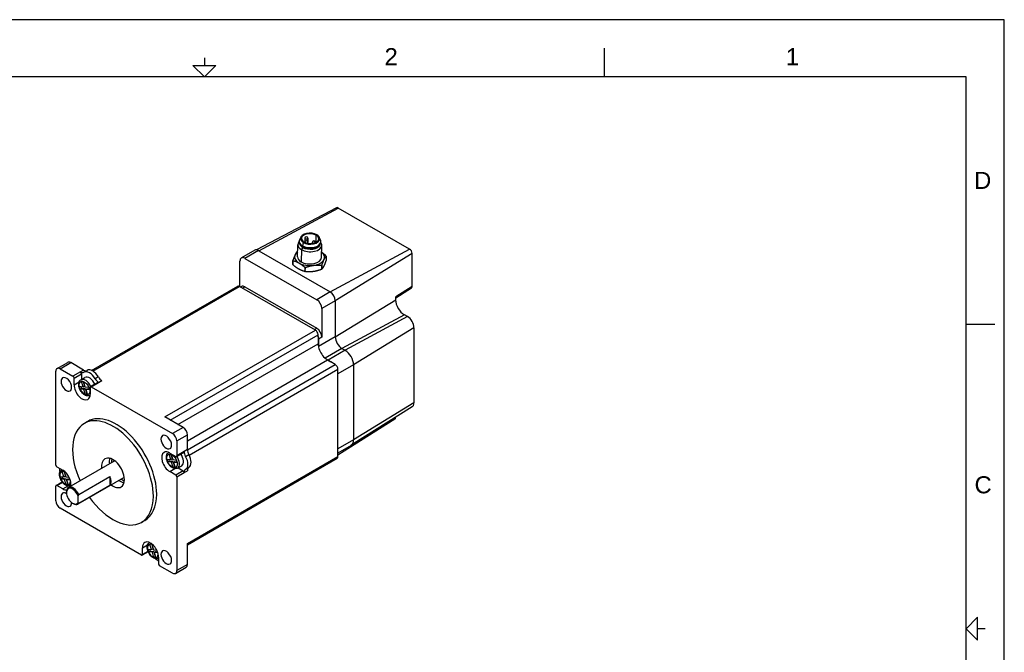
# Model space of a CAD drawing. Extents: x 0 to 21, y 0 to 16.
# Tile 5 of 5: x 8.1 to 21, y 7.7 to 16. Entities that reach past the tile are written whole.
import ezdxf

# ---------------------------------------------------------------- set-up
doc = ezdxf.new("R2010")
doc.units = 0
doc.header["$MEASUREMENT"] = 0
for name, color, linetype in [('CONTINUOUS', 7, 'CONTINUOUS'), ('TANGENT_EDGES', 7, 'CONTINUOUS'), ('VISIBLE', 7, 'CONTINUOUS')]:
    doc.layers.add(name, color=color, linetype=linetype)

# ---------------------------------------------------------------- blocks, each defined once
blk = doc.blocks.new('BLOCK18')
at = {"layer": 'CONTINUOUS'}
for p, q in [((21, 16), (0, 16)), ((21, 0), (21, 16)), ((15.75, 15.25), (15.75, 15.625)), ((10.5, 15.5), (10.5, 15.4)), ((20.5, 15.25), (0.5, 15.25)), ((20.5, 0.75), (20.5, 15.25)), ((20.5, 12), (20.875, 12)), ((20.75, 8), (20.65, 8))]:
    blk.add_line(p, q, dxfattribs=at)
for points in [[(10.35, 15.4), (10.65, 15.4), (10.5, 15.25), (10.5, 15.25), (10.35, 15.4)], [(20.65, 7.85), (20.65, 8.15), (20.5, 8), (20.5, 8), (20.65, 7.85)]]:
    blk.add_lwpolyline(points, dxfattribs=at)
at = {"layer": 'CONTINUOUS', "char_height": 0.22404, "attachment_point": 4}
for s, insert in [('{\\fArial|b0|i0|c0|p0;\\C7;2}{\\fArial|b0|i0|c0|p0;\\C7;}', (12.865, 15.514)), ('{\\fArial|b0|i0|c0|p0;\\C7;1}{\\fArial|b0|i0|c0|p0;\\C7;}', (18.132, 15.514)), ('{\\fArial|b0|i0|c0|p0;\\C7;D}{\\fArial|b0|i0|c0|p0;\\C7;}', (20.603, 13.889)), ('{\\fArial|b0|i0|c0|p0;\\C7;C}{\\fArial|b0|i0|c0|p0;\\C7;}', (20.609, 9.889))]:
    blk.add_mtext(s, dxfattribs=dict(at, insert=insert))

msp = doc.modelspace()

# ---------------------------------------------------------------- linework, layer by layer
at = {"layer": 'TANGENT_EDGES'}
for p, q in [((11.216, 12.963), (12.258, 13.526)), ((11.798, 13.073), (11.786, 13.031)), ((11.798, 13.077), (11.798, 13.073)), ((11.852, 13.122), (11.851, 13.09)), ((11.852, 13.068), (11.852, 13.065)), ((11.966, 13.077), (11.968, 13.168)), ((11.209, 12.967), (11.033, 12.865)), ((11.774, 12.98), (11.77, 12.82)), ((11.791, 13.008), (11.774, 12.98)), ((11.786, 13.031), (11.786, 13.022)), ((11.791, 13.019), (11.791, 13.008)), ((12.151, 12.423), (13.193, 12.987)), ((13.226, 12.928), (12.218, 12.308)), ((9.035, 11.384), (10.963, 12.497)), ((11.033, 12.49), (11.004, 12.473)), ((12.151, 12.423), (11.975, 12.321)), ((13.226, 12.494), (13.011, 12.361)), ((12.218, 12.308), (12.041, 12.206)), ((12.218, 11.834), (13.011, 12.321)), ((13.125, 12.124), (12.306, 11.68)), ((13.166, 12.1), (12.348, 11.657)), ((9.98, 10.782), (11.957, 11.923)), ((11.975, 11.946), (11.947, 11.929)), ((13.251, 11.953), (12.458, 11.465)), ((10.051, 10.741), (11.992, 11.862)), ((12.218, 11.834), (11.997, 11.706)), ((12.041, 11.831), (11.997, 11.805)), ((10.153, 10.682), (11.992, 11.744)), ((12.306, 11.68), (12.086, 11.553)), ((12.348, 11.657), (12.127, 11.529)), ((10.277, 10.468), (12.116, 11.53)), ((8.606, 11.415), (8.746, 11.495)), ((8.873, 11.373), (8.775, 11.317)), ((8.914, 11.398), (8.873, 11.373)), ((8.918, 11.369), (8.96, 11.393)), ((10.277, 10.35), (12.218, 11.471)), ((10.299, 10.281), (12.253, 11.41)), ((12.458, 11.465), (12.253, 11.347)), ((8.789, 11.293), (8.887, 11.349)), ((9.108, 11.307), (9.066, 11.283)), ((9.112, 11.235), (9.154, 11.259)), ((8.789, 11.203), (8.856, 11.242)), ((9.015, 11.179), (9.112, 11.235)), ((13.251, 10.967), (12.458, 10.479)), ((10.221, 10.643), (10.082, 10.563)), ((10.138, 10.466), (10.277, 10.547)), ((12.458, 10.479), (12.253, 10.361)), ((10.277, 10.352), (10.235, 10.328)), ((10.235, 10.328), (10.138, 10.271)), ((10.254, 10.264), (10.295, 10.288)), ((10.277, 9.121), (12.253, 10.262)), ((10.046, 10.064), (10.113, 10.103)), ((10.295, 10.117), (10.254, 10.093)), ((10.221, 10.075), (10.124, 10.019)), ((10.138, 9.995), (10.235, 10.051)), ((10.235, 10.051), (10.277, 10.075)), ((8.565, 9.882), (8.637, 9.923)), ((8.643, 9.837), (8.71, 9.876)), ((9.688, 9.064), (9.755, 9.103)), ((9.76, 9.016), (9.688, 8.974)), ((10.277, 8.843), (10.138, 8.763))]:
    msp.add_line(p, q, dxfattribs=at)
for centre, major_axis, ratio, start_param, end_param in [((11.838, 13.13), (-0.0197, 0.0005), 0.55893, 0, 0.80062), ((11.838, 13.076), (-0.0197, 0.0005), 0.55893, 0, 0.085532), ((11.838, 13.13), (-0.0197, 0.0005), 0.55893, 0.80062, 2.371417), ((11.838, 13.076), (-0.0197, 0.0005), 0.55893, 2.079777, 2.371417), ((11.838, 13.13), (-0.0197, 0.0005), 0.55893, 2.371417, 3.141593), ((11.838, 13.076), (-0.0197, 0.0005), 0.55893, 2.371417, 3.141593), ((11.936, 13.074), (-0.0197, 0.0005), 0.55893, 0, 0.80062), ((11.936, 13.074), (-0.0197, 0.0005), 0.55893, 0.80062, 1.12192), ((11.936, 13.074), (-0.0197, 0.0005), 0.55893, 3.035401, 3.141593), ((8.939, 11.168), (0.059, -0.102), 0.57735, -4.900853, -3.141593), ((8.939, 11.168), (0.059, -0.102), 0.57735, 0, 0.023572), ((10.09, 10.212), (0.059, -0.102), 0.57735, -3.165165, -3.141593), ((10.09, 10.212), (0.059, -0.102), 0.57735, 0, 1.75926), ((8.687, 9.985), (0.059, -0.102), 0.57735, -3.179406, -3.141593), ((8.673, 9.977), (0.0492, -0.0852), 0.57735, -3.977372, -1.9631), ((8.673, 9.977), (0.0492, -0.0852), 0.57735, -1.9631, 0.835779), ((8.687, 9.985), (0.059, -0.102), 0.57735, 0, 0.023572), ((9.824, 9.021), (0.0492, -0.0852), 0.57735, -3.977372, -1.9631), ((9.838, 9.029), (0.059, -0.102), 0.57735, -3.165165, -3.141593), ((9.824, 9.021), (0.0492, -0.0852), 0.57735, -1.9631, 0.835779), ((9.838, 9.029), (0.059, -0.102), 0.57735, 0, 0.037814)]:
    msp.add_ellipse(centre, major_axis=major_axis, ratio=ratio, start_param=start_param, end_param=end_param, dxfattribs=at)
for centre in [(8.926, 11.16), (10.076, 10.204)]:
    msp.add_ellipse(centre, major_axis=(0.0492, -0.0852), ratio=0.57735, dxfattribs=at)
at = {"layer": 'VISIBLE'}
for p, q in [((12.235, 13.529), (11.185, 12.976)), ((13.193, 12.987), (12.258, 13.526)), ((11.745, 13.08), (11.745, 13.089)), ((11.762, 13.135), (11.75, 13.109)), ((11.762, 13.125), (11.762, 13.128)), ((11.819, 13.131), (11.817, 13.076)), ((11.819, 13.076), (11.819, 13.075)), ((11.858, 13.13), (11.857, 13.083)), ((11.858, 13.075), (11.858, 13.064)), ((11.916, 13.074), (11.916, 13.062)), ((11.955, 13.073), (11.955, 13.072)), ((12.013, 13.128), (12.024, 13.101)), ((12.013, 13.118), (12.013, 13.121)), ((12.028, 13.072), (12.028, 13.082)), ((11.162, 12.972), (10.986, 12.87)), ((11.209, 12.967), (11.216, 12.963)), ((11.216, 12.963), (12.151, 12.423)), ((11.726, 12.96), (11.722, 12.959)), ((11.724, 12.884), (11.728, 13.044)), ((12.038, 12.876), (12.043, 13.036)), ((13.226, 12.494), (13.226, 12.928)), ((10.966, 12.495), (10.966, 12.827)), ((11.033, 12.865), (11.975, 12.321)), ((11.662, 12.838), (11.66, 12.785)), ((11.661, 12.783), (11.662, 12.836)), ((12.1, 12.894), (12.098, 12.841)), ((11.821, 12.745), (11.819, 12.692)), ((11.822, 12.691), (11.824, 12.745)), ((12.04, 12.773), (12.038, 12.72)), ((12.04, 12.721), (12.042, 12.774)), ((9.02, 11.392), (10.938, 12.5)), ((11.957, 11.923), (10.963, 12.497)), ((10.986, 12.494), (10.977, 12.489)), ((11.033, 12.49), (11.975, 11.946)), ((13.217, 12.472), (13.011, 12.342)), ((12.218, 12.308), (12.218, 11.834)), ((13.011, 12.321), (13.011, 12.361)), ((12.041, 12.206), (12.041, 11.831)), ((13.166, 12.1), (13.125, 12.124)), ((13.251, 11.953), (13.251, 10.967)), ((11.992, 11.838), (11.992, 11.862)), ((11.992, 11.838), (11.992, 11.744)), ((11.997, 11.805), (11.997, 11.706)), ((12.306, 11.68), (12.348, 11.657)), ((12.086, 11.553), (12.127, 11.529)), ((12.116, 11.53), (12.161, 11.504)), ((12.218, 11.471), (12.161, 11.504)), ((8.551, 10.15), (8.551, 11.382)), ((8.567, 11.419), (8.706, 11.499)), ((8.606, 11.415), (8.775, 11.317)), ((8.914, 11.398), (8.746, 11.495)), ((8.873, 11.373), (8.873, 11.373)), ((12.253, 10.262), (12.253, 11.41)), ((12.458, 11.465), (12.458, 10.479)), ((8.789, 11.203), (8.789, 11.293)), ((8.88, 11.27), (8.933, 11.301)), ((8.887, 11.349), (8.887, 11.274)), ((8.907, 11.179), (8.887, 11.247)), ((8.91, 11.245), (8.927, 11.19)), ((8.913, 11.244), (8.933, 11.176)), ((8.859, 11.184), (8.907, 11.179)), ((8.869, 11.148), (8.889, 11.159)), ((8.918, 11.143), (8.869, 11.148)), ((8.889, 11.159), (8.937, 11.154)), ((8.907, 11.179), (8.927, 11.19)), ((8.918, 11.143), (8.937, 11.154)), ((8.938, 11.075), (8.918, 11.143)), ((8.933, 11.176), (8.982, 11.172)), ((8.937, 11.154), (8.958, 11.086)), ((8.944, 11.141), (8.963, 11.152)), ((8.993, 11.136), (8.944, 11.141)), ((8.944, 11.141), (8.964, 11.073)), ((8.963, 11.152), (8.99, 11.149)), ((9.001, 11.171), (9.001, 11.081)), ((9.102, 11.236), (9.005, 11.18)), ((9.015, 11.179), (10.082, 10.563)), ((9.112, 11.235), (9.112, 11.235)), ((8.938, 11.075), (8.958, 11.086)), ((8.998, 11.066), (9, 11.066)), ((13.228, 10.913), (12.427, 10.409)), ((10.221, 10.643), (9.98, 10.782)), ((12.999, 10.751), (12.253, 10.281)), ((8.969, 10.722), (8.925, 10.696)), ((10.277, 10.352), (10.277, 10.547)), ((10.138, 10.466), (10.138, 10.271)), ((12.426, 10.408), (12.253, 10.308)), ((9.285, 10.228), (9.285, 10.228)), ((10.009, 10.228), (10.058, 10.223)), ((10.031, 10.314), (10.033, 10.315)), ((10.058, 10.223), (10.038, 10.291)), ((10.046, 10.308), (10.124, 10.263)), ((10.058, 10.223), (10.078, 10.234)), ((10.061, 10.289), (10.078, 10.234)), ((10.064, 10.289), (10.084, 10.221)), ((10.084, 10.221), (10.133, 10.216)), ((10.134, 10.262), (10.231, 10.319)), ((10.235, 10.328), (10.235, 10.328)), ((10.277, 9.104), (12.243, 10.24)), ((8.565, 10.126), (8.643, 10.081)), ((8.628, 10.087), (8.63, 10.088)), ((9.315, 10.2), (8.715, 9.854)), ((10.02, 10.192), (10.04, 10.203)), ((10.069, 10.187), (10.02, 10.192)), ((10.04, 10.203), (10.088, 10.199)), ((10.069, 10.187), (10.088, 10.199)), ((10.089, 10.119), (10.069, 10.187)), ((10.088, 10.199), (10.109, 10.13)), ((10.089, 10.119), (10.109, 10.13)), ((10.095, 10.185), (10.114, 10.196)), ((10.095, 10.185), (10.115, 10.117)), ((10.143, 10.18), (10.095, 10.185)), ((10.114, 10.196), (10.141, 10.193)), ((10.149, 10.11), (10.202, 10.14)), ((10.156, 10.113), (10.221, 10.075)), ((8.606, 10.001), (8.655, 9.996)), ((8.617, 9.965), (8.636, 9.976)), ((8.666, 9.96), (8.617, 9.965)), ((8.655, 9.996), (8.635, 10.064)), ((8.636, 9.976), (8.685, 9.971)), ((8.655, 9.996), (8.674, 10.007)), ((8.658, 10.062), (8.674, 10.007)), ((8.66, 10.061), (8.681, 9.993)), ((8.666, 9.96), (8.685, 9.971)), ((8.686, 9.892), (8.666, 9.96)), ((8.681, 9.993), (8.724, 9.989)), ((8.685, 9.971), (8.705, 9.903)), ((8.691, 9.957), (8.711, 9.969)), ((8.739, 9.953), (8.691, 9.957)), ((8.691, 9.957), (8.712, 9.889)), ((8.711, 9.969), (8.734, 9.966)), ((9.44, 9.984), (8.84, 9.637)), ((8.851, 9.761), (9.261, 9.998)), ((9.261, 9.998), (9.261, 9.883)), ((10.124, 10.019), (10.046, 10.064)), ((10.138, 9.995), (10.138, 8.763)), ((10.235, 10.051), (10.235, 10.051)), ((8.551, 9.679), (8.551, 9.874)), ((8.555, 9.883), (8.633, 9.928)), ((8.643, 9.837), (8.565, 9.882)), ((8.686, 9.892), (8.705, 9.903)), ((8.746, 9.882), (8.748, 9.883)), ((9.261, 9.883), (8.851, 9.646)), ((9.449, 9.944), (9.449, 9.944)), ((8.69, 9.789), (8.69, 9.797)), ((8.844, 9.658), (8.844, 9.741)), ((9.674, 8.966), (8.606, 9.582)), ((8.771, 9.648), (8.778, 9.644)), ((9.719, 9.423), (9.675, 9.397)), ((9.688, 8.974), (9.688, 9.064)), ((9.779, 9.131), (9.78, 9.132)), ((9.806, 9.04), (9.786, 9.108)), ((9.806, 9.04), (9.825, 9.051)), ((9.809, 9.106), (9.825, 9.051)), ((9.811, 9.105), (9.832, 9.037)), ((10.277, 8.843), (10.277, 9.121)), ((9.762, 9.01), (9.684, 8.965)), ((9.757, 9.045), (9.806, 9.04)), ((9.768, 9.009), (9.787, 9.02)), ((9.817, 9.004), (9.768, 9.009)), ((9.787, 9.02), (9.836, 9.015)), ((9.817, 9.004), (9.836, 9.015)), ((9.837, 8.936), (9.817, 9.004)), ((9.832, 9.037), (9.875, 9.033)), ((9.836, 9.015), (9.856, 8.947)), ((9.837, 8.936), (9.856, 8.947)), ((9.842, 9.002), (9.862, 9.013)), ((9.842, 9.002), (9.863, 8.933)), ((9.89, 8.997), (9.842, 9.002)), ((9.862, 9.013), (9.885, 9.01)), ((9.897, 8.926), (9.899, 8.928)), ((9.899, 8.942), (9.899, 8.852)), ((10.082, 8.73), (9.913, 8.828)), ((10.121, 8.727), (10.26, 8.807))]:
    msp.add_line(p, q, dxfattribs=at)
for centre, radius, start, end in [((11.838, 13.13), 0.0197, 358.4651, 178.4651), ((11.838, 13.076), 0.0197, 358.4651, 178.4651), ((11.936, 13.074), 0.0197, 358.4651, 178.4651), ((9.531, 10.181), 0.25, 169.1708, 180.0452), ((9.531, 10.181), 0.25, 239.9548, 250.8292)]:
    msp.add_arc(centre, radius, start, end, dxfattribs=at)
for centre, major_axis, ratio, start_param, end_param in [((12.258, 13.488), (0.0237, -0.0411), 0.57735, -3.926991, -3.163816), ((11.888, 13.125), (-0.126, 0.003), 0.55893, -2.340972, 0), ((11.888, 13.125), (-0.114, 0.003), 0.55893, -2.340972, 0), ((11.885, 13.04), (-0.157, 0.004), 0.55893, -0.451027, 0), ((11.886, 13.086), (-0.142, 0.004), 0.55893, 0, 0.80062), ((11.886, 13.076), (-0.142, 0.004), 0.55893, 0, 0.80062), ((11.886, 13.086), (-0.142, 0.004), 0.55893, -0.247631, 0), ((11.888, 13.125), (-0.126, 0.003), 0.55893, 0, 0.80062), ((11.887, 13.122), (-0.126, 0.003), 0.55893, 0, 0.80062), ((11.888, 13.125), (-0.114, 0.003), 0.55893, 0, 0.80062), ((11.886, 13.086), (-0.142, 0.004), 0.55893, 0.80062, 3.141593), ((11.886, 13.076), (-0.142, 0.004), 0.55893, 0.80062, 3.141593), ((11.888, 13.125), (-0.126, 0.003), 0.55893, 0.80062, 3.141593), ((11.887, 13.122), (-0.126, 0.003), 0.55893, 0.80062, 3.141593), ((11.888, 13.125), (-0.114, 0.003), 0.55893, 0.80062, 3.141593), ((11.888, 13.125), (-0.114, 0.003), 0.55893, 3.141593, 3.942213), ((11.888, 13.125), (-0.126, 0.003), 0.55893, 3.141593, 3.942213), ((11.886, 13.086), (-0.142, 0.004), 0.55893, 3.141593, 3.389224), ((11.885, 13.04), (-0.157, 0.004), 0.55893, 3.141593, 3.592619), ((11.209, 12.89), (0.0469, -0.0812), 0.57735, -3.926991, -3.141593), ((11.881, 12.88), (-0.197, 0.005), 0.55893, -0.643501, -0.246577), ((11.881, 12.866), (-0.226, 0.006), 0.55893, -0.7773, -0.763052), ((11.885, 13.04), (-0.157, 0.004), 0.55893, 0, 0.80062), ((11.886, 13.06), (-0.134, 0.004), 0.55893, 0.16927, 0.80062), ((11.885, 13.04), (-0.157, 0.004), 0.55893, 0.80062, 3.141593), ((11.886, 13.06), (-0.134, 0.004), 0.55893, 0.80062, 2.972323), ((11.881, 12.88), (-0.197, 0.005), 0.55893, 2.895015, 3.785094), ((13.193, 12.948), (0.0237, -0.0411), 0.57735, 0.785398, 2.356194), ((11.033, 12.789), (0.0469, -0.0812), 0.57735, -3.141593, -2.356194), ((11.033, 12.789), (0.0469, -0.0812), 0.57735, -3.926991, -3.141593), ((11.881, 12.866), (-0.226, 0.006), 0.55893, 0.269898, 0.284145), ((11.881, 12.88), (-0.197, 0.005), 0.55893, -0.246577, 0.80062), ((11.881, 12.88), (-0.157, 0.004), 0.55893, 0, 0.80062), ((11.881, 12.88), (-0.197, 0.005), 0.55893, 0.80062, 1.847818), ((11.881, 12.88), (-0.157, 0.004), 0.55893, 0.80062, 3.141593), ((11.881, 12.88), (-0.197, 0.005), 0.55893, 1.847818, 2.895015), ((11.881, 12.866), (-0.226, 0.006), 0.55893, -2.871695, -2.857447), ((11.879, 12.813), (-0.226, 0.006), 0.55893, 0.269898, 0.284145), ((11.879, 12.813), (-0.226, 0.006), 0.55893, 1.317095, 1.331343), ((11.881, 12.866), (-0.226, 0.006), 0.55893, 1.317095, 1.331343), ((11.879, 12.813), (-0.226, 0.006), 0.55893, 2.364293, 2.37854), ((11.881, 12.866), (-0.226, 0.006), 0.55893, 2.364293, 2.37854), ((10.963, 12.456), (0.025, -0.0433), 0.57735, -3.926991, -3.141593), ((11.033, 12.413), (0.0469, -0.0812), 0.57735, -3.926991, -3.141593), ((12.151, 12.346), (0.0469, -0.0812), 0.57735, 0.785398, 2.356194), ((13.193, 12.513), (0.0237, -0.0411), 0.57735, 0.022224, 0.785398), ((11.975, 12.245), (0.0469, -0.0812), 0.57735, 0.785398, 2.356194), ((13.125, 12.255), (-0.081, 0.14), 0.57735, 0.785398, 2.356194), ((13.166, 12.002), (-0.06, 0.104), 0.57735, 3.926991, 5.497787), ((11.957, 11.883), (0.025, -0.0433), 0.57735, 0.785398, 2.356194), ((11.975, 11.869), (0.0469, -0.0812), 0.57735, 0.785398, 2.356194), ((11.931, 11.844), (0.0469, -0.0812), 0.57735, 0.785398, 1.187578), ((12.306, 11.783), (0.062, -0.108), 0.57735, -2.356194, -0.785398), ((12.116, 11.673), (0.087, -0.151), 0.57735, -2.356194, -2.055233), ((12.086, 11.655), (0.062, -0.108), 0.57735, -2.356194, -2.279268), ((12.116, 11.673), (0.087, -0.151), 0.57735, -2.055233, -1.08636), ((12.348, 11.529), (0.078, -0.135), 0.57735, 0.785398, 2.356194), ((8.746, 11.431), (-0.0394, 0.0682), 0.57735, -0.785398, 0), ((12.086, 11.655), (0.062, -0.108), 0.57735, -0.862325, -0.785398), ((12.116, 11.673), (0.087, -0.151), 0.57735, -1.08636, -0.785398), ((12.127, 11.402), (0.078, -0.135), 0.57735, -4.237671, -3.926991), ((8.606, 11.35), (-0.0394, 0.0682), 0.57735, 0, 0.785398), ((8.606, 11.35), (-0.0394, 0.0682), 0.57735, -0.785398, 0), ((8.873, 11.357), (0.0098, -0.017), 0.57735, 0.785398, 2.356194), ((8.873, 11.449), (0.0463, -0.0801), 0.57735, -0.785398, -0.01133), ((8.914, 11.473), (0.0463, -0.0801), 0.57735, -0.785398, -0.01133), ((8.992, 11.239), (0.075, -0.13), 0.57735, -4.701059, -3.152922), ((9.034, 11.263), (0.075, -0.13), 0.57735, -4.701059, -3.152922), ((12.218, 11.43), (0.025, -0.0433), 0.57735, 0.785398, 2.356194), ((8.688, 11.209), (0.0492, -0.0852), 0.57735, -3.141593, 0), ((8.688, 11.209), (0.0492, -0.0852), 0.57735, 0.785398, 3.141593), ((8.775, 11.301), (0.0098, -0.017), 0.57735, 0.785398, 2.356194), ((8.926, 11.16), (-0.0482, 0.0835), 0.57735, -0.597829, -0.186778), ((8.992, 11.198), (-0.059, 0.102), 0.57735, -1.75926, 0), ((9.112, 11.311), (0.0463, -0.0801), 0.57735, -1.559467, -0.785398), ((9.154, 11.335), (0.0463, -0.0801), 0.57735, -1.559467, -0.785398), ((8.688, 11.209), (0.0492, -0.0852), 0.57735, 0, 0.785398), ((8.895, 11.142), (0.075, -0.13), 0.57735, -2.356194, 0), ((8.926, 11.16), (-0.0482, 0.0835), 0.57735, 0.972967, 1.384018), ((8.945, 11.171), (-0.0482, 0.0835), 0.57735, 1.128871, 1.384018), ((8.926, 11.16), (-0.0482, 0.0835), 0.57735, 4.11456, 4.525611), ((9.015, 11.163), (-0.0098, 0.017), 0.57735, 0, 0.785398), ((9.015, 11.163), (-0.0098, 0.017), 0.57735, -0.785398, 0), ((9.112, 11.219), (-0.0098, 0.017), 0.57735, -0.785398, 0), ((8.926, 11.16), (-0.0482, 0.0835), 0.57735, 2.543764, 2.954815), ((8.945, 11.171), (-0.0482, 0.0835), 0.57735, 2.543764, 2.579187), ((8.895, 11.142), (0.075, -0.13), 0.57735, 0, 0.785398), ((13.166, 11.016), (-0.06, 0.104), 0.57735, 3.163816, 3.926991), ((9.3, 10.047), (0.375, -0.65), 0.57735, 0.785398, 3.141593), ((9.344, 10.073), (0.375, -0.65), 0.57735, 0.785398, 3.141593), ((12.97, 10.8), (-0.0287, 0.0497), 0.57735, 3.163816, 3.908473), ((9.3, 10.047), (0.375, -0.65), 0.57735, -3.141593, -1.738244), ((10.221, 10.579), (-0.0394, 0.0682), 0.57735, 3.926991, 5.497787), ((10, 10.451), (0.0492, -0.0852), 0.57735, -3.141593, 0), ((10, 10.451), (0.0492, -0.0852), 0.57735, 0.785398, 3.141593), ((10.082, 10.498), (-0.0394, 0.0682), 0.57735, 3.926991, 5.497787), ((12.348, 10.543), (0.078, -0.135), 0.57735, 0.022224, 0.785398), ((10, 10.451), (0.0492, -0.0852), 0.57735, 0, 0.785398), ((10.342, 10.314), (-0.0463, 0.0801), 0.57735, 0.785398, 1.559467), ((12.348, 10.543), (0.078, -0.135), 0.57735, 0, 0.022224), ((9.3, 10.047), (0.106, -0.184), 0.57735, -3.141593, -2.199671), ((9.3, 10.047), (0.106, -0.184), 0.57735, 0.785398, 3.141593), ((9.402, 10.106), (0.106, -0.184), 0.57735, -2.63809, -2.199671), ((10.046, 10.186), (0.075, -0.13), 0.57735, -3.141593, -0.785398), ((10.046, 10.186), (0.075, -0.13), 0.57735, -3.926991, -3.141593), ((10.076, 10.204), (-0.0482, 0.0835), 0.57735, 0.972967, 1.384018), ((10.096, 10.215), (-0.0482, 0.0835), 0.57735, 1.128871, 1.384018), ((10.076, 10.204), (-0.0482, 0.0835), 0.57735, -0.597829, -0.186778), ((10.124, 10.28), (0.0098, -0.017), 0.57735, -0.785398, 0), ((10.076, 10.204), (-0.0482, 0.0835), 0.57735, 4.11456, 4.525611), ((10.124, 10.28), (0.0098, -0.017), 0.57735, 0, 0.785398), ((10.143, 10.243), (-0.059, 0.102), 0.57735, 3.141593, 4.900853), ((10.221, 10.336), (0.0098, -0.017), 0.57735, 0, 0.785398), ((10.3, 10.29), (-0.0463, 0.0801), 0.57735, 0.785398, 1.559467), ((10.178, 10.222), (0.075, -0.13), 0.57735, 0.01133, 1.559467), ((10.22, 10.247), (0.075, -0.13), 0.57735, 0.01133, 1.559467), ((12.218, 10.283), (0.025, -0.0433), 0.57735, 0, 0.785398), ((8.565, 10.142), (-0.0098, 0.017), 0.57735, 0.785398, 2.356194), ((8.705, 10.035), (0.075, -0.13), 0.57735, -2.43528, -2.062943), ((8.643, 9.959), (-0.075, 0.13), 0.57735, 3.694476, 5.497787), ((9.378, 10.092), (0.062, -0.108), 0.57735, -3.269079, -3.141593), ((10.076, 10.204), (-0.0482, 0.0835), 0.57735, 2.543764, 2.954815), ((10.096, 10.215), (-0.0482, 0.0835), 0.57735, 2.543764, 2.579187), ((10.3, 10.014), (-0.0463, 0.0801), 0.57735, 0.01133, 0.785398), ((10.342, 10.038), (-0.0463, 0.0801), 0.57735, 0.01133, 0.785398), ((8.673, 9.977), (-0.0482, 0.0835), 0.57735, 0.972967, 1.384018), ((8.693, 9.988), (-0.0482, 0.0835), 0.57735, 1.128871, 1.384018), ((8.673, 9.977), (-0.0482, 0.0835), 0.57735, -0.597829, -0.186778), ((9.188, 9.983), (0.062, -0.108), 0.57735, 0.183037, 1.38776), ((9.3, 10.047), (0.106, -0.184), 0.57735, 0, 0.785398), ((9.378, 10.092), (0.062, -0.108), 0.57735, 0, 0.127486), ((10.124, 10.003), (0.0098, -0.017), 0.57735, 0.785398, 2.356194), ((10.221, 10.059), (0.0098, -0.017), 0.57735, 0.785398, 2.356194), ((8.565, 9.866), (-0.0098, 0.017), 0.57735, 0, 0.785398), ((8.565, 9.866), (-0.0098, 0.017), 0.57735, -0.785398, 0), ((8.643, 9.959), (-0.075, 0.13), 0.57735, 2.356194, 2.851251), ((8.673, 9.977), (-0.0482, 0.0835), 0.57735, 2.543764, 2.954815), ((8.771, 9.742), (-0.0575, 0.0996), 0.57735, 4.387892, 7.068583), ((8.778, 9.746), (-0.062, 0.108), 0.57735, 0, 0.785398), ((8.693, 9.988), (-0.0482, 0.0835), 0.57735, 2.543764, 2.579187), ((8.778, 9.746), (-0.062, 0.108), 0.57735, -1.753833, 0), ((9.3, 10.047), (0.106, -0.184), 0.57735, -0.941921, 0), ((9.402, 10.106), (0.106, -0.184), 0.57735, -0.941921, -0.503503), ((8.688, 9.694), (0.0492, -0.0852), 0.57735, -3.141593, 0), ((8.688, 9.694), (0.0492, -0.0852), 0.57735, -3.964924, -3.141593), ((8.771, 9.742), (-0.0575, 0.0996), 0.57735, 0.785398, 2.356194), ((9.3, 10.047), (0.375, -0.65), 0.57735, -1.403348, 0), ((9.3, 10.047), (0.375, -0.65), 0.57735, 0, 0.785398), ((9.344, 10.073), (0.375, -0.65), 0.57735, 0, 0.785398), ((8.606, 9.647), (-0.0394, 0.0682), 0.57735, 0.785398, 2.356194), ((8.688, 9.694), (0.0492, -0.0852), 0.57735, 0, 0.785398), ((8.688, 9.694), (0.0492, -0.0852), 0.57735, 0.785398, 0.823331), ((8.771, 9.742), (-0.0575, 0.0996), 0.57735, 2.356194, 3.46609), ((8.778, 9.746), (-0.062, 0.108), 0.57735, 2.356194, 3.141593), ((8.778, 9.746), (-0.062, 0.108), 0.57735, 3.141593, 3.324629), ((9.793, 9.003), (-0.075, 0.13), 0.57735, 0, 0.785398), ((9.793, 9.003), (-0.075, 0.13), 0.57735, 3.926991, 6.283185), ((9.824, 9.021), (-0.0482, 0.0835), 0.57735, -0.597829, -0.186778), ((9.674, 8.982), (0.0098, -0.017), 0.57735, -0.785398, 0), ((9.674, 8.982), (0.0098, -0.017), 0.57735, 0, 0.785398), ((9.824, 9.021), (-0.0482, 0.0835), 0.57735, 0.972967, 1.384018), ((9.844, 9.032), (-0.0482, 0.0835), 0.57735, 1.128871, 1.384018), ((9.824, 9.021), (-0.0482, 0.0835), 0.57735, 2.543764, 2.954815), ((9.844, 9.032), (-0.0482, 0.0835), 0.57735, 2.543764, 2.579187), ((9.891, 9.019), (0.075, -0.13), 0.57735, -1.078715, -0.706425), ((10, 8.936), (0.0492, -0.0852), 0.57735, -3.141593, 0), ((10, 8.936), (0.0492, -0.0852), 0.57735, 0.785398, 3.141593), ((9.913, 8.844), (-0.0098, 0.017), 0.57735, 0.785398, 2.356194), ((10, 8.936), (0.0492, -0.0852), 0.57735, 0, 0.785398), ((10.221, 8.875), (0.0394, -0.0682), 0.57735, 0, 0.785398), ((10.082, 8.795), (0.0394, -0.0682), 0.57735, -0.785398, 0), ((10.082, 8.795), (0.0394, -0.0682), 0.57735, 0, 0.785398)]:
    msp.add_ellipse(centre, major_axis=major_axis, ratio=ratio, start_param=start_param, end_param=end_param, dxfattribs=at)
for points, weights in [([(11.719, 12.958), (11.704, 12.94), (11.691, 12.912)], [1, 1.03682206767, 1]), ([(12.099, 12.896), (12.068, 12.924), (12.04, 12.943)], [1, 1.02706186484, 1.01434624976]), ([(11.691, 12.912), (11.677, 12.884), (11.662, 12.838)], [1, 1.03682206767, 1]), ([(11.662, 12.836), (11.705, 12.826), (11.742, 12.805)], [1, 1.03682206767, 1]), ([(11.742, 12.805), (11.779, 12.784), (11.821, 12.745)], [1, 1.03682206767, 1]), ([(12.042, 12.774), (12.058, 12.82), (12.071, 12.848)], [1, 1.03682206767, 1]), ([(12.098, 12.841), (12.082, 12.794), (12.069, 12.767)], [1, 1.03682206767, 1]), ([(12.071, 12.848), (12.085, 12.876), (12.1, 12.894)], [1, 1.03682206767, 1]), ([(11.74, 12.723), (11.703, 12.744), (11.661, 12.783)], [1, 1.03682206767, 1]), ([(11.819, 12.692), (11.776, 12.702), (11.74, 12.723)], [1, 1.03682206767, 1]), ([(11.93, 12.691), (11.88, 12.685), (11.822, 12.691)], [1, 1.03682206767, 1]), ([(11.824, 12.745), (11.882, 12.766), (11.932, 12.773)], [1, 1.03682206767, 1]), ([(12.038, 12.72), (11.98, 12.698), (11.93, 12.691)], [1, 1.03682206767, 1]), ([(11.932, 12.773), (11.982, 12.779), (12.04, 12.773)], [1, 1.03682206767, 1]), ([(12.069, 12.767), (12.055, 12.739), (12.04, 12.721)], [1, 1.03682206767, 1]), ([(8.844, 9.741), (8.847, 9.751), (8.851, 9.761)], [1, 1.04167975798, 1.077802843]), ([(8.851, 9.646), (8.847, 9.652), (8.844, 9.658)], [1.07780284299, 1.04167975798, 1])]:
    msp.add_rational_spline(points, weights, degree=2, dxfattribs=at)
for points in [[(8.998, 11.066), (8.992, 11.062), (8.985, 11.059), (8.969, 11.058), (8.961, 11.059), (8.943, 11.063), (8.934, 11.067), (8.915, 11.079), (8.906, 11.087), (8.889, 11.105), (8.882, 11.115), (8.869, 11.137), (8.863, 11.148), (8.855, 11.172), (8.852, 11.183), (8.85, 11.207), (8.85, 11.218), (8.854, 11.238), (8.858, 11.248), (8.869, 11.262), (8.874, 11.266), (8.88, 11.27)], [(10.149, 10.11), (10.143, 10.106), (10.136, 10.104), (10.12, 10.102), (10.112, 10.103), (10.094, 10.107), (10.085, 10.112), (10.066, 10.124), (10.057, 10.131), (10.04, 10.149), (10.033, 10.16), (10.02, 10.181), (10.014, 10.193), (10.006, 10.216), (10.003, 10.228), (10, 10.251), (10.001, 10.262), (10.005, 10.283), (10.009, 10.292), (10.02, 10.306), (10.025, 10.311), (10.031, 10.314)], [(8.746, 9.882), (8.74, 9.879), (8.732, 9.876), (8.717, 9.874), (8.709, 9.875), (8.691, 9.88), (8.682, 9.884), (8.663, 9.896), (8.654, 9.904), (8.637, 9.922), (8.629, 9.932), (8.616, 9.954), (8.611, 9.965), (8.603, 9.988), (8.6, 10), (8.597, 10.023), (8.598, 10.035), (8.602, 10.055), (8.606, 10.065), (8.616, 10.078), (8.622, 10.083), (8.628, 10.087)], [(9.897, 8.926), (9.891, 8.923), (9.883, 8.92), (9.868, 8.919), (9.859, 8.919), (9.842, 8.924), (9.832, 8.928), (9.814, 8.94), (9.805, 8.948), (9.788, 8.966), (9.78, 8.976), (9.767, 8.998), (9.762, 9.009), (9.753, 9.033), (9.751, 9.044), (9.748, 9.068), (9.749, 9.079), (9.753, 9.099), (9.757, 9.109), (9.767, 9.123), (9.773, 9.127), (9.779, 9.131)]]:
    msp.add_open_spline(points, degree=3, knots=[0.785398, 0.785398, 0.785398, 0.785398, 1.031975, 1.031975, 1.30326, 1.30326, 1.626812, 1.626812, 1.975142, 1.975142, 2.321165, 2.321165, 2.664439, 2.664439, 3.009568, 3.009568, 3.358352, 3.358352, 3.689228, 3.689228, 3.926991, 3.926991, 3.926991, 3.926991], dxfattribs=at)

# ---------------------------------------------------------------- block references
at = {"layer": 'CONTINUOUS'}
msp.add_blockref('BLOCK18', (0, 0), dxfattribs=at)

doc.saveas('drawing.dxf')
